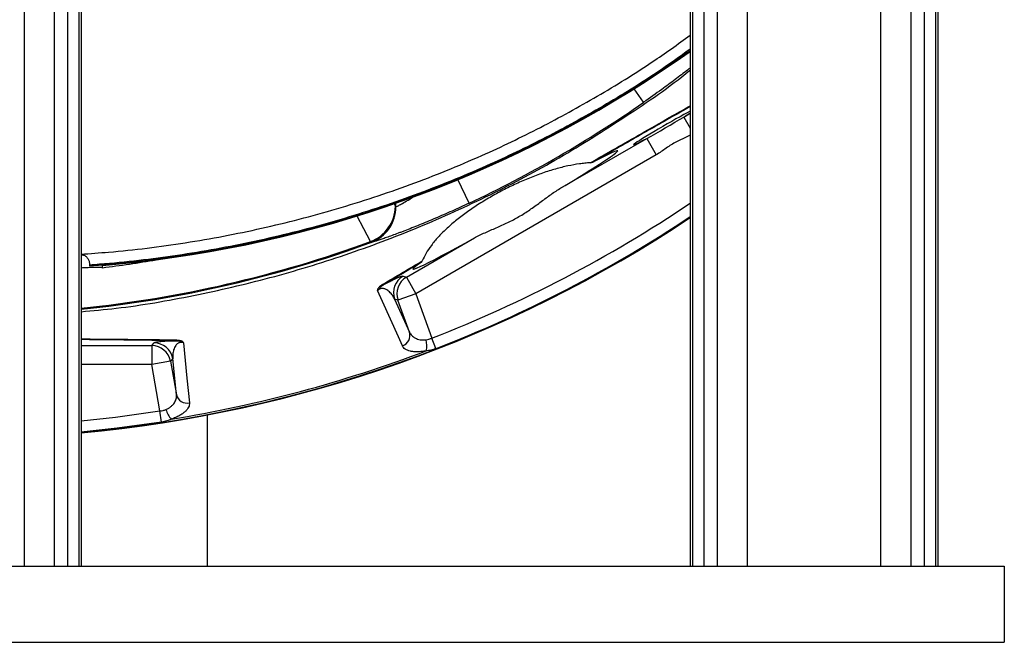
# Model space of a CAD drawing. Header units: millimetres. Extents: x 1254 to 1966, y 1010 to 1960.
# Tile 5 of 9: x 1626 to 1885, y 1010 to 1173. Entities that reach past the tile are written whole.
import ezdxf

# ---------------------------------------------------------------- set-up
doc = ezdxf.new("R2010")
doc.units = ezdxf.units.MM

msp = doc.modelspace()

# ---------------------------------------------------------------- linework, layer by layer
at = {"color": 7, "linetype": 'Continuous', "lineweight": 25}
for p, q in [((1809.13, 1427.51), (1809.13, 1029.51)), ((1817.06, 1427.51), (1817.06, 1029.51)), ((1852.06, 1427.51), (1852.06, 1029.51)), ((1859.99, 1427.51), (1859.99, 1029.51)), ((1805.62, 1415.12), (1805.62, 1029.51)), ((1863.51, 1415.12), (1863.51, 1029.51)), ((1802.06, 1412.51), (1802.06, 1029.51)), ((1802.65, 1412.51), (1802.65, 1029.51)), ((1866.48, 1412.51), (1866.48, 1029.51)), ((1867.06, 1412.51), (1867.06, 1029.51)), ((1627.06, 1202.51), (1627.06, 1029.51)), ((1634.99, 1202.51), (1634.99, 1029.51)), ((1638.51, 1190.12), (1638.51, 1029.51)), ((1641.48, 1187.51), (1641.48, 1029.51)), ((1642.06, 1187.51), (1642.06, 1029.51)), ((1767.79, 1128.6), (1790.64, 1141.79)), ((1790.64, 1141.79), (1793.14, 1137.46)), ((1793.14, 1137.46), (1729.99, 1101)), ((1727.49, 1105.33), (1745.36, 1115.65)), ((1718.24, 1114.47), (1718.17, 1114.46)), ((1644.27, 1108.54), (1644.27, 1108.37)), ((1647.65, 1107.83), (1647.65, 1108.45)), ((1726.62, 1105.65), (1727.49, 1105.33)), ((1727.49, 1105.33), (1729.99, 1101)), ((1724.42, 1099.61), (1728.34, 1090.92)), ((1725.29, 1099.29), (1724.42, 1099.61)), ((1729.99, 1101), (1725.29, 1099.29)), ((1728.34, 1090.92), (1725.29, 1099.29)), ((1729.99, 1101), (1734.22, 1089.37)), ((1735.28, 1086.63), (1734.22, 1089.37)), ((1660.61, 1087.41), (1661.21, 1088.12)), ((1660.61, 1087.41), (1660.61, 1082.41)), ((1666.13, 1083.99), (1665.54, 1083.28)), ((1667.08, 1074.51), (1666.13, 1083.99)), ((1665.54, 1083.28), (1660.61, 1082.41)), ((1662.76, 1070.23), (1660.61, 1082.41)), ((1665.54, 1083.28), (1667.08, 1074.51)), ((1663.21, 1067.32), (1662.76, 1070.23)), ((1675.15, 1069.16), (1675.15, 1029.51)), ((1334.56, 1029.51), (1884.56, 1029.51)), ((1884.56, 1029.51), (1884.56, 1009.51)), ((1334.56, 1009.51), (1884.56, 1009.51))]:
    msp.add_line(p, q, dxfattribs=at)
at = {"color": 8, "linetype": 'Continuous', "lineweight": 25}
for p, q in [((1789.83, 1151.26), (1787.35, 1154.83)), ((1800.36, 1147.4), (1802.06, 1148.38)), ((1800.36, 1147.4), (1802.06, 1144.45)), ((1743.96, 1124.77), (1741.04, 1130.98)), ((1724.26, 1124.63), (1724.62, 1123.92)), ((1724.76, 1123.86), (1724.76, 1124.78)), ((1642.06, 1087.41), (1660.61, 1087.41)), ((1660.61, 1082.41), (1642.06, 1082.41))]:
    msp.add_line(p, q, dxfattribs=at)
at = {"color": 8, "linetype": 'Continuous', "lineweight": 25, "flags": 128}
for points in [[(1718.04, 1114.7), (1716.3, 1118.07), (1714.5, 1121.58)], [(1642.06, 1067.66), (1651.13, 1068.62), (1662.76, 1070.23)], [(1663.21, 1067.32), (1651.49, 1065.71), (1642.06, 1064.71)]]:
    msp.add_lwpolyline(points, dxfattribs=at)
at = {"color": 7, "linetype": 'Continuous', "lineweight": 25, "flags": 128}
for points in [[(1726.44, 1087.34), (1725.4, 1089.66), (1721.21, 1098.93), (1719.9, 1101.82)], [(1668.94, 1088.16), (1669.87, 1078.85), (1670.51, 1072.36)]]:
    msp.add_lwpolyline(points, dxfattribs=at)
at = {"color": 7, "linetype": 'Continuous', "lineweight": 25}
for centre, radius, start, end in [((1622.28, 1418.41), 310.83, 274.0565, 305.3379), ((1622.28, 1418.41), 311, 277.3006, 305.3151), ((1610.15, 1409.51), 314.61, 295.1704, 304.8296), ((1714.58, 1124.13), 10.04, 290.1169, 358.8153), ((1714.71, 1123.83), 9.98, 290.2704, 0.1391), ((1714.78, 1123.84), 9.98, 290.282, 0.1392), ((1610.15, 1409.51), 346.5, 275.2852, 303.6331), ((1622.28, 1418.41), 311, 274.6779, 277.3006), ((1610.15, 1409.51), 304, 277.0858, 279.7834), ((1729.12, 1101.32), 5, 120.0659, 199.9341), ((1730, 1101), 5, 120.0659, 199.9341), ((1721.59, 1103.94), 0.471, 242.0243, 289.7249), ((1666.42, 1089.16), 0.471, 280.2751, 327.9757), ((1725.53, 1090.12), 2.92, 288.1967, 16.0741), ((1727.16, 1087.38), 5.71, 346.3862, 15.5447), ((1660.61, 1082.41), 5, 10.0659, 89.9341), ((1661.21, 1083.12), 5, 10.0659, 89.9341), ((1610.15, 1409.51), 345.92, 279.2484, 290.7516), ((1669.92, 1075.21), 2.92, 193.9259, 281.8033), ((1669.88, 1072.03), 5.71, 194.4553, 223.6138)]:
    msp.add_arc(centre, radius, start, end, dxfattribs=at)
at = {"color": 8, "linetype": 'Continuous', "lineweight": 25}
for radius, start, end in [(343.34, 291.1846, 303.9845), (346.38, 275.287, 303.646), (346.28, 291.1846, 303.6577), (313.94, 275.8352, 290.1005), (314.2, 275.8302, 290.1094)]:
    msp.add_arc((1610.15, 1409.51), radius, start, end, dxfattribs=at)
at = {"color": 7, "linetype": 'Continuous', "lineweight": 25}
for centre, major_axis, ratio, start_param, end_param in [((1795.45, 1144.88), (8.26, 4.77), 0.03511, 0.620966, 4.070844), ((1795.45, 1144.88), (8.26, 4.77), 0.03511, 5.329665, 5.621643), ((1795.45, 1144.88), (8.26, 4.77), 0.03511, 4.070844, 5.329665), ((1756.13, 1123), (26.88, 15.52), 0.034873, 5.140825, 6.97504), ((1678.98, 1409.51), (295.08, 0), 0.979895, 4.867943, 4.868157), ((1756.13, 1123), (26.88, 15.52), 0.034873, 2.720397, 4.280293)]:
    msp.add_ellipse(centre, major_axis=major_axis, ratio=ratio, start_param=start_param, end_param=end_param, dxfattribs=at)
at = {"color": 8, "linetype": 'Continuous', "lineweight": 25}
for points, knots in [([(1642.06, 1111.4), (1644.47, 1111.57), (1653.63, 1112.22), (1669.49, 1114.19), (1689.5, 1117.98), (1709.24, 1123.09), (1728.59, 1129.47), (1746.43, 1136.7), (1762.78, 1144.53), (1777.7, 1152.75), (1790.85, 1160.83), (1798.76, 1166.51), (1802.06, 1168.88)], [0, 0, 0, 0, 0.041999, 0.159869, 0.278127, 0.396514, 0.514766, 0.632631, 0.731469, 0.830382, 0.929221, 1, 1, 1, 1]), ([(1802.06, 1165.22), (1799.31, 1163.25), (1791.89, 1157.93), (1779.21, 1150.17), (1764.15, 1141.86), (1747.64, 1133.96), (1729.63, 1126.65), (1710.09, 1120.21), (1690.16, 1115.06), (1669.95, 1111.23), (1654.6, 1109.33), (1646.03, 1108.67), (1644.27, 1108.54)], [0, 0, 0, 0, 0.059912, 0.161168, 0.262499, 0.363754, 0.484507, 0.605658, 0.726946, 0.848103, 0.968862, 1, 1, 1, 1]), ([(1802.06, 1160.31), (1801.82, 1160.12), (1800.6, 1159.15), (1798.09, 1157.23), (1794.26, 1154.38), (1791.43, 1152.39), (1789.83, 1151.26)], [0, 0, 0, 0, 0.068506, 0.350507, 0.632612, 1, 1, 1, 1]), ([(1775.8, 1135.37), (1776.02, 1135.5), (1778.51, 1136.93), (1783.25, 1139.65), (1790.27, 1143.66), (1796.55, 1147.24), (1800.54, 1149.5), (1802.06, 1150.36)], [0, 0, 0, 0, 0.025521, 0.280737, 0.536739, 0.822905, 1, 1, 1, 1]), ([(1802.06, 1150.13), (1800.91, 1149.48), (1796.18, 1146.81), (1787.64, 1141.95), (1780.23, 1137.7), (1776.5, 1135.56), (1776.49, 1135.55)], [0, 0, 0, 0, 0.137949, 0.568135, 0.998266, 1, 1, 1, 1]), ([(1802.06, 1142.68), (1801.6, 1142.44), (1800.4, 1141.83), (1798.18, 1140.88), (1795.76, 1139.22), (1794.01, 1138.05), (1793.14, 1137.46)], [0, 0, 0, 0, 0.151887, 0.389999, 0.694571, 1, 1, 1, 1]), ([(1724.76, 1123.86), (1724.8, 1123.87), (1724.92, 1123.91), (1725.42, 1124.16), (1726.44, 1124.72), (1727.88, 1125.56), (1729.11, 1126.33), (1729.72, 1126.72)], [0, 0, 0, 0, 0.085718, 0.301887, 0.518157, 0.759916, 1, 1, 1, 1]), ([(1642.06, 1089.16), (1642.85, 1089.15), (1647.49, 1089.12), (1655.8, 1089.04), (1663.15, 1088.95), (1666.82, 1088.91)], [0, 0, 0, 0, 0.09278, 0.546642, 1, 1, 1, 1]), ([(1666.51, 1088.69), (1662.6, 1088.74), (1654.79, 1088.84), (1646.58, 1088.93), (1642.27, 1088.96), (1642.06, 1088.96)], [0, 0, 0, 0, 0.487633, 0.975182, 1, 1, 1, 1])]:
    msp.add_open_spline(points, degree=3, knots=knots, dxfattribs=at)
at = {"color": 7, "linetype": 'Continuous', "lineweight": 25}
for points, knots in [([(1642.06, 1096.3), (1645.13, 1096.57), (1655.05, 1097.46), (1671.64, 1100.39), (1691.73, 1105.01), (1711.47, 1111.02), (1730.78, 1118.28), (1749.56, 1126.8), (1767.78, 1136.5), (1785.21, 1147.49), (1796.65, 1155.29), (1802.01, 1159.69), (1802.06, 1159.73)], [0, 0, 0, 0, 0.053015, 0.171242, 0.28947, 0.407697, 0.525925, 0.644152, 0.76238, 0.880607, 0.998835, 1, 1, 1, 1]), ([(1775.8, 1135.37), (1775.35, 1135.35), (1774.88, 1135.32), (1773.94, 1135.23), (1773.45, 1135.17), (1771.97, 1134.97), (1770.95, 1134.78), (1768.86, 1134.33), (1767.79, 1134.06), (1766.13, 1133.59), (1765.57, 1133.43), (1764.43, 1133.07), (1763.86, 1132.88), (1762.14, 1132.28), (1760.98, 1131.85), (1758.67, 1130.91), (1757.5, 1130.41), (1755.74, 1129.6), (1755.16, 1129.32), (1753.99, 1128.75), (1753.41, 1128.46), (1751.7, 1127.57), (1750.57, 1126.95), (1748.92, 1125.99), (1748.37, 1125.67), (1747.29, 1125.01), (1746.75, 1124.67), (1745.17, 1123.65), (1744.16, 1122.96), (1742.23, 1121.57), (1741.31, 1120.86), (1739.99, 1119.78), (1739.56, 1119.42), (1738.74, 1118.7), (1738.34, 1118.34), (1737.18, 1117.26), (1736.48, 1116.55), (1735.18, 1115.13), (1734.59, 1114.42), (1733, 1112.3), (1732.22, 1110.95), (1731.69, 1109.64)], [0, 0, 0, 0, 0.03125, 0.03125, 0.0625, 0.0625, 0.125, 0.125, 0.1875, 0.1875, 0.21875, 0.21875, 0.25, 0.25, 0.3125, 0.3125, 0.375, 0.375, 0.40625, 0.40625, 0.4375, 0.4375, 0.5, 0.5, 0.53125, 0.53125, 0.5625, 0.5625, 0.625, 0.625, 0.6875, 0.6875, 0.71875, 0.71875, 0.75, 0.75, 0.8125, 0.8125, 0.875, 0.875, 1, 1, 1, 1]), ([(1745.36, 1115.65), (1746.26, 1116.15), (1747.2, 1116.6), (1749.12, 1117.47), (1750.11, 1117.89), (1751.61, 1118.55), (1752.11, 1118.77), (1753.12, 1119.22), (1753.63, 1119.46), (1755.13, 1120.19), (1756.12, 1120.7), (1758.03, 1121.81), (1758.97, 1122.41), (1760.35, 1123.35), (1760.8, 1123.67), (1761.7, 1124.31), (1762.15, 1124.64), (1763.47, 1125.61), (1764.33, 1126.25), (1766.05, 1127.48), (1766.91, 1128.07), (1767.79, 1128.6)], [0, 0, 0, 0, 0.125, 0.125, 0.25, 0.25, 0.3125, 0.3125, 0.375, 0.375, 0.5, 0.5, 0.625, 0.625, 0.6875, 0.6875, 0.75, 0.75, 0.875, 0.875, 1, 1, 1, 1]), ([(1743.96, 1124.77), (1742.46, 1124.07), (1740.97, 1123.38), (1738.02, 1122.06), (1736.56, 1121.42), (1734.38, 1120.5), (1733.67, 1120.2), (1732.27, 1119.62), (1731.59, 1119.34), (1729.58, 1118.52), (1728.3, 1118.02), (1726.78, 1117.43), (1726.48, 1117.32), (1725.89, 1117.1), (1725.6, 1116.99), (1724.77, 1116.67), (1724.24, 1116.48), (1723.23, 1116.11), (1722.75, 1115.94), (1722.08, 1115.7), (1721.86, 1115.63), (1721.44, 1115.48), (1721.24, 1115.41), (1720.27, 1115.08), (1719.65, 1114.87), (1718.94, 1114.66), (1718.75, 1114.6), (1718.43, 1114.51), (1718.31, 1114.48), (1718.24, 1114.47)], [0, 0, 0, 0, 0.125, 0.125, 0.25, 0.25, 0.3125, 0.3125, 0.375, 0.375, 0.5, 0.5, 0.53125, 0.53125, 0.5625, 0.5625, 0.625, 0.625, 0.6875, 0.6875, 0.71875, 0.71875, 0.75, 0.75, 0.875, 0.875, 0.9375, 0.9375, 1, 1, 1, 1]), ([(1642.06, 1111.25), (1642.35, 1111.23), (1642.92, 1111.18), (1643.56, 1110.67), (1644.02, 1109.98), (1644.24, 1109.22), (1644.26, 1108.72), (1644.27, 1108.54)], [0, 0, 0, 0, 0.242366, 0.479986, 0.680593, 0.882244, 1, 1, 1, 1]), ([(1642.06, 1107.84), (1642.2, 1107.85), (1643.06, 1107.9), (1644.36, 1107.97), (1645.86, 1108.02), (1646.93, 1108.01), (1647.54, 1107.95), (1647.61, 1107.87), (1647.65, 1107.83)], [0, 0, 0, 0, 0.036886, 0.233549, 0.435975, 0.63158, 0.832897, 1, 1, 1, 1]), ([(1647.65, 1108.45), (1647.65, 1108.46), (1647.57, 1108.47), (1647.28, 1108.48), (1647.07, 1108.48), (1646.64, 1108.47), (1646.48, 1108.46), (1646.12, 1108.45), (1645.93, 1108.44), (1645.3, 1108.41), (1644.82, 1108.39), (1644.27, 1108.37)], [0, 0, 0, 0, 0.25, 0.25, 0.5, 0.5, 0.625, 0.625, 0.75, 0.75, 1, 1, 1, 1]), ([(1721.75, 1103.49), (1722.02, 1103.64), (1722.26, 1103.77), (1722.73, 1104.02), (1722.94, 1104.13), (1723.33, 1104.33), (1723.51, 1104.43), (1723.85, 1104.59), (1724, 1104.67), (1724.44, 1104.88), (1724.69, 1105), (1725.13, 1105.19), (1725.32, 1105.28), (1725.83, 1105.48), (1726.07, 1105.57), (1726.44, 1105.66), (1726.55, 1105.67), (1726.62, 1105.65)], [0, 0, 0, 0, 0.0625, 0.0625, 0.125, 0.125, 0.1875, 0.1875, 0.25, 0.25, 0.375, 0.375, 0.5, 0.5, 0.75, 0.75, 1, 1, 1, 1]), ([(1721.37, 1103.52), (1721.14, 1103.38), (1720.92, 1103.24), (1720.64, 1103.02), (1720.54, 1102.95), (1720.38, 1102.8), (1720.3, 1102.72), (1720.17, 1102.58), (1720.11, 1102.5), (1720.01, 1102.35), (1719.97, 1102.28), (1719.92, 1102.14), (1719.9, 1102.07), (1719.89, 1101.94), (1719.89, 1101.88), (1719.9, 1101.82)], [0, 0, 0, 0, 0.25, 0.25, 0.375, 0.375, 0.5, 0.5, 0.625, 0.625, 0.75, 0.75, 0.875, 0.875, 1, 1, 1, 1]), ([(1721.75, 1103.49), (1721.53, 1103.37), (1721.33, 1103.24), (1720.96, 1102.96), (1720.79, 1102.82), (1720.49, 1102.53), (1720.36, 1102.39), (1720.18, 1102.17), (1720.12, 1102.09), (1720, 1101.95), (1719.95, 1101.88), (1719.9, 1101.82)], [0, 0, 0, 0, 0.25, 0.25, 0.5, 0.5, 0.75, 0.75, 0.875, 0.875, 1, 1, 1, 1]), ([(1724.42, 1099.61), (1724.25, 1099.95), (1724.05, 1100.28), (1723.6, 1100.91), (1723.36, 1101.21), (1722.92, 1101.62), (1722.77, 1101.75), (1722.43, 1101.99), (1722.25, 1102.1), (1721.93, 1102.24), (1721.82, 1102.28), (1721.57, 1102.35), (1721.43, 1102.38), (1721.19, 1102.39), (1721.11, 1102.39), (1720.92, 1102.38), (1720.81, 1102.36), (1720.62, 1102.3), (1720.55, 1102.27), (1720.39, 1102.2), (1720.31, 1102.16), (1720.17, 1102.06), (1720.11, 1102.01), (1719.99, 1101.91), (1719.94, 1101.87), (1719.9, 1101.82)], [0, 0, 0, 0, 0.25, 0.25, 0.5, 0.5, 0.625, 0.625, 0.75, 0.75, 0.8125, 0.8125, 0.875, 0.875, 0.90625, 0.90625, 0.9375, 0.9375, 0.953125, 0.953125, 0.96875, 0.96875, 0.984375, 0.984375, 1, 1, 1, 1]), ([(1666.82, 1088.91), (1667.09, 1088.9), (1667.34, 1088.89), (1667.82, 1088.82), (1668.04, 1088.78), (1668.43, 1088.66), (1668.59, 1088.58), (1668.77, 1088.44), (1668.81, 1088.39), (1668.89, 1088.28), (1668.92, 1088.22), (1668.94, 1088.16)], [0, 0, 0, 0, 0.25, 0.25, 0.5, 0.5, 0.75, 0.75, 0.875, 0.875, 1, 1, 1, 1]), ([(1728.34, 1090.92), (1728.47, 1090.6), (1728.67, 1090.31), (1729.17, 1089.77), (1729.48, 1089.54), (1730.04, 1089.26), (1730.23, 1089.18), (1730.66, 1089.04), (1730.88, 1088.98), (1731.36, 1088.9), (1731.61, 1088.88), (1732.12, 1088.87), (1732.39, 1088.88), (1732.66, 1088.91)], [0, 0, 0, 0, 0.25, 0.25, 0.5, 0.5, 0.625, 0.625, 0.75, 0.75, 0.875, 0.875, 1, 1, 1, 1]), ([(1732.66, 1088.91), (1732.93, 1088.94), (1733.18, 1089.01), (1733.7, 1089.17), (1733.96, 1089.27), (1734.22, 1089.37)], [0, 0, 0, 0, 0.5, 0.5, 1, 1, 1, 1]), ([(1661.21, 1088.12), (1661.25, 1088.17), (1661.36, 1088.22), (1661.72, 1088.32), (1661.98, 1088.38), (1662.52, 1088.45), (1662.73, 1088.48), (1663.21, 1088.52), (1663.48, 1088.55), (1663.96, 1088.58), (1664.14, 1088.59), (1664.51, 1088.62), (1664.71, 1088.63), (1665.16, 1088.65), (1665.4, 1088.66), (1665.92, 1088.68), (1666.2, 1088.68), (1666.51, 1088.69)], [0, 0, 0, 0, 0.25, 0.25, 0.5, 0.5, 0.625, 0.625, 0.75, 0.75, 0.8125, 0.8125, 0.875, 0.875, 0.9375, 0.9375, 1, 1, 1, 1]), ([(1668.94, 1088.16), (1668.88, 1088.18), (1668.82, 1088.2), (1668.67, 1088.23), (1668.59, 1088.24), (1668.41, 1088.25), (1668.32, 1088.25), (1668.16, 1088.24), (1668.08, 1088.22), (1667.88, 1088.18), (1667.78, 1088.14), (1667.61, 1088.06), (1667.53, 1088.01), (1667.34, 1087.88), (1667.23, 1087.79), (1667.05, 1087.61), (1666.97, 1087.52), (1666.77, 1087.24), (1666.67, 1087.05), (1666.49, 1086.67), (1666.42, 1086.48), (1666.25, 1085.91), (1666.19, 1085.52), (1666.12, 1084.76), (1666.11, 1084.38), (1666.13, 1083.99)], [0, 0, 0, 0, 0.015625, 0.015625, 0.03125, 0.03125, 0.046875, 0.046875, 0.0625, 0.0625, 0.09375, 0.09375, 0.125, 0.125, 0.1875, 0.1875, 0.25, 0.25, 0.375, 0.375, 0.5, 0.5, 0.75, 0.75, 1, 1, 1, 1]), ([(1666.51, 1088.69), (1666.75, 1088.69), (1666.99, 1088.68), (1667.45, 1088.63), (1667.67, 1088.59), (1668.08, 1088.49), (1668.26, 1088.43), (1668.53, 1088.33), (1668.62, 1088.29), (1668.79, 1088.23), (1668.87, 1088.2), (1668.94, 1088.16)], [0, 0, 0, 0, 0.25, 0.25, 0.5, 0.5, 0.75, 0.75, 0.875, 0.875, 1, 1, 1, 1]), ([(1732.71, 1086.04), (1732.31, 1085.95), (1731.92, 1085.89), (1731.17, 1085.8), (1730.8, 1085.77), (1730.1, 1085.76), (1729.76, 1085.77), (1729.14, 1085.83), (1728.84, 1085.87), (1728.02, 1086.06), (1727.57, 1086.24), (1726.85, 1086.72), (1726.59, 1087.01), (1726.44, 1087.34)], [0, 0, 0, 0, 0.125, 0.125, 0.25, 0.25, 0.375, 0.375, 0.5, 0.5, 0.75, 0.75, 1, 1, 1, 1]), ([(1735.28, 1086.63), (1735.05, 1086.55), (1734.82, 1086.46), (1734.37, 1086.31), (1734.15, 1086.25), (1733.72, 1086.14), (1733.51, 1086.1), (1733.1, 1086.05), (1732.9, 1086.03), (1732.71, 1086.04)], [0, 0, 0, 0, 0.25, 0.25, 0.5, 0.5, 0.75, 0.75, 1, 1, 1, 1]), ([(1664.34, 1070.61), (1664.6, 1070.71), (1664.84, 1070.84), (1665.28, 1071.11), (1665.48, 1071.25), (1665.85, 1071.56), (1666.02, 1071.72), (1666.32, 1072.05), (1666.45, 1072.22), (1666.67, 1072.57), (1666.76, 1072.74), (1666.92, 1073.1), (1666.98, 1073.28), (1667.11, 1073.81), (1667.13, 1074.16), (1667.08, 1074.51)], [0, 0, 0, 0, 0.125, 0.125, 0.25, 0.25, 0.375, 0.375, 0.5, 0.5, 0.625, 0.625, 0.75, 0.75, 1, 1, 1, 1]), ([(1670.51, 1072.36), (1670.55, 1071.99), (1670.47, 1071.62), (1670.19, 1071.04), (1670.06, 1070.84), (1669.76, 1070.46), (1669.59, 1070.26), (1669.18, 1069.89), (1668.95, 1069.7), (1668.42, 1069.33), (1668.14, 1069.16), (1667.53, 1068.82), (1667.2, 1068.66), (1666.5, 1068.36), (1666.12, 1068.22), (1665.74, 1068.09)], [0, 0, 0, 0, 0.25, 0.25, 0.375, 0.375, 0.5, 0.5, 0.625, 0.625, 0.75, 0.75, 0.875, 0.875, 1, 1, 1, 1]), ([(1662.76, 1070.23), (1663.04, 1070.26), (1663.31, 1070.31), (1663.84, 1070.43), (1664.1, 1070.5), (1664.34, 1070.61)], [0, 0, 0, 0, 0.5, 0.5, 1, 1, 1, 1]), ([(1665.74, 1068.09), (1665.58, 1067.99), (1665.4, 1067.91), (1665.02, 1067.75), (1664.81, 1067.68), (1664.38, 1067.56), (1664.16, 1067.5), (1663.7, 1067.41), (1663.46, 1067.36), (1663.21, 1067.32)], [0, 0, 0, 0, 0.25, 0.25, 0.5, 0.5, 0.75, 0.75, 1, 1, 1, 1])]:
    msp.add_open_spline(points, degree=3, knots=knots, dxfattribs=at)
for points in [[(1775.8, 1135.37), (1776.05, 1135.38), (1776.28, 1135.44), (1776.49, 1135.55)], [(1724.62, 1123.92), (1724.65, 1123.87), (1724.67, 1123.85), (1724.7, 1123.85)], [(1718.17, 1114.46), (1718.14, 1114.47), (1718.1, 1114.55), (1718.04, 1114.7)], [(1721.37, 1103.52), (1724.76, 1105.54), (1728.2, 1107.58), (1731.69, 1109.64)], [(1731.38, 1109.22), (1731.51, 1109.31), (1731.61, 1109.45), (1731.69, 1109.64)], [(1731.38, 1109.22), (1728.12, 1107.29), (1724.91, 1105.38), (1721.75, 1103.49)]]:
    msp.add_open_spline(points, degree=3, dxfattribs=at)

doc.saveas('drawing.dxf')
